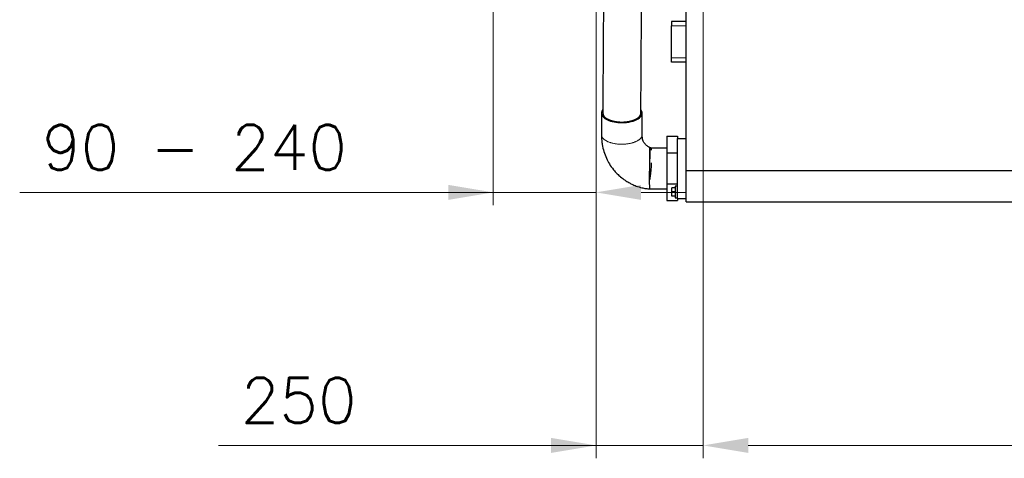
# Model space of a CAD drawing. Header units: inches. Extents: x 0 to 17820, y -10 to 12600.
# Tile 107 of 125: x 11052 to 13350, y 6923 to 7945. Entities that reach past the tile are written whole.
import ezdxf

# ---------------------------------------------------------------- set-up
doc = ezdxf.new("R2010")
doc.units = ezdxf.units.IN
doc.layers.add('1', color=7, linetype='Continuous', true_color=0xffffff)
doc.layers.add('254', color=7, linetype='Continuous', true_color=0xffffff)
doc.styles.add('latin_extended', font='simplex.shx')
doc.dimstyles.get("Standard").update_dxf_attribs({"dimtxt": 0.18, "dimasz": 0.18, "dimexe": 0.18, "dimexo": 0.0625, "dimgap": 0.09, "dimtad": 0, "dimtih": 1, "dimtoh": 1, "dimdec": 4, "dimzin": 0, "dimdsep": 46, "dimtxsty": 'Standard', "dimcen": 0.09, "dimadec": 0, "dimazin": 0, "dimtfac": 1, "dimtdec": 4, "dimtofl": 0, "dimtmove": 0, "dimatfit": 3, "dimfxl": 1, "dimtolj": 1, "dimtzin": 0, "dimarcsym": 0})

# ---------------------------------------------------------------- blocks, each defined once
blk = doc.blocks.new('_U5')
at = {"layer": '254', "color": 3, "linetype": 'Continuous', "lineweight": 13, "transparency": 16777216}
for p, q in [((12647.1, 8393.6), (12647.1, 6922.7)), ((16317.1, 8393.6), (16317.1, 6922.7)), ((12752.1, 6952.7), (16212.1, 6952.7))]:
    blk.add_line(p, q, dxfattribs=at)
at = {"layer": '254', "color": 3, "transparency": 16777216}
for points in [[(12752.1, 6970.2), (12752.1, 6935.2), (12647.1, 6952.7)], [(16212.1, 6935.2), (16212.1, 6970.2), (16317.1, 6952.7)]]:
    blk.add_solid(points, dxfattribs=at)
at = {"layer": 'Defpoints', "color": 0, "transparency": 16777216}
for p in [(12647.1, 8423.6), (16317.1, 8423.6), (16317.1, 6952.7)]:
    blk.add_point(p, dxfattribs=at)
at = {"layer": '254', "color": 2, "lineweight": 13, "transparency": 16777216, "insert": (14297.1, 7110.2), "char_height": 105, "attachment_point": 1, "style": 'latin_extended'}
blk.add_mtext('\\A1;3670', dxfattribs=at)
blk = doc.blocks.new('_U10')
at = {"layer": '254', "color": 3, "linetype": 'Continuous', "lineweight": 13, "transparency": 16777216}
for p, q in [((12157.1, 8007.6), (12157.1, 7512.7)), ((12397.1, 8007.6), (12397.1, 7512.7)), ((12157.1, 7542.7), (11052.1, 7542.7)), ((12052.1, 7542.7), (11947.1, 7542.7)), ((12397.1, 7542.7), (12157.1, 7542.7)), ((12502.1, 7542.7), (12607.1, 7542.7))]:
    blk.add_line(p, q, dxfattribs=at)
at = {"layer": '254', "color": 3, "transparency": 16777216}
for points in [[(12052.1, 7525.2), (12052.1, 7560.2), (12157.1, 7542.7)], [(12502.1, 7560.2), (12502.1, 7525.2), (12397.1, 7542.7)]]:
    blk.add_solid(points, dxfattribs=at)
at = {"layer": 'Defpoints', "color": 0, "transparency": 16777216}
for p in [(12157.1, 8037.6), (12397.1, 8037.6), (12157.1, 7542.7)]:
    blk.add_point(p, dxfattribs=at)
at = {"layer": '254', "color": 2, "lineweight": 13, "transparency": 16777216, "insert": (11104.6, 7700.2), "char_height": 105, "attachment_point": 1, "style": 'latin_extended'}
blk.add_mtext('\\A1;\\C31;{\\H1.00x;\\Fsimplex.shx;90 -\\Fsimplex.shx;}\\C2; 240 ', dxfattribs=at)
blk = doc.blocks.new('_U14')
at = {"layer": '254', "color": 3, "linetype": 'Continuous', "lineweight": 13, "transparency": 16777216}
for p, q in [((12397.1, 8394.6), (12397.1, 6922.7)), ((12647.1, 8393.6), (12647.1, 6922.7)), ((12397.1, 6952.7), (11515.7, 6952.7)), ((12292.1, 6952.7), (12187.1, 6952.7)), ((12397.1, 6952.7), (12647.1, 6952.7)), ((12752.1, 6952.7), (12857.1, 6952.7))]:
    blk.add_line(p, q, dxfattribs=at)
at = {"layer": '254', "color": 3, "transparency": 16777216}
for points in [[(12292.1, 6935.2), (12292.1, 6970.2), (12397.1, 6952.7)], [(12752.1, 6970.2), (12752.1, 6935.2), (12647.1, 6952.7)]]:
    blk.add_solid(points, dxfattribs=at)
at = {"layer": 'Defpoints', "color": 0, "transparency": 16777216}
for p in [(12397.1, 8424.6), (12647.1, 8423.6), (12647.1, 6952.7)]:
    blk.add_point(p, dxfattribs=at)
at = {"layer": '254', "color": 2, "lineweight": 13, "transparency": 16777216, "insert": (11568.2, 7110.2), "char_height": 105, "attachment_point": 1, "style": 'latin_extended'}
blk.add_mtext('\\A1;250', dxfattribs=at)

msp = doc.modelspace()

# ---------------------------------------------------------------- linework, layer by layer
at = {"layer": '1', "color": 2, "linetype": 'Continuous', "lineweight": 25}
for p, q in [((12607.116, 7594.082), (12607.116, 8128.649)), ((12573.116, 7941.149), (12573.116, 7931.149)), ((12607.116, 7941.149), (12573.116, 7941.149)), ((12573.116, 7856.149), (12573.116, 7931.149)), ((12573.116, 7846.149), (12573.116, 7856.149)), ((12607.116, 7846.149), (12573.116, 7846.149)), ((12562.116, 7673.649), (12562.116, 7634.914)), ((12562.116, 7673.649), (12587.116, 7673.649)), ((12587.116, 7673.649), (12587.116, 7668.649)), ((12587.116, 7668.649), (12607.116, 7668.649)), ((12587.116, 7528.649), (12587.116, 7668.649)), ((12562.116, 7634.914), (12562.116, 7562.384)), ((12562.116, 7634.914), (12587.116, 7634.914)), ((12607.116, 7520.649), (12607.116, 7594.082)), ((12607.116, 7594.082), (16317.116, 7594.082)), ((12562.116, 7562.384), (12587.116, 7562.384)), ((12562.116, 7562.384), (12562.116, 7523.649)), ((12573.616, 7543.649), (12573.616, 7553.149)), ((12581.616, 7553.149), (12573.616, 7553.149)), ((12573.616, 7534.149), (12573.616, 7543.649)), ((12581.616, 7543.649), (12573.616, 7543.649)), ((12587.116, 7557.149), (12581.616, 7557.149)), ((12581.616, 7557.149), (12581.616, 7536.899)), ((12581.616, 7536.899), (12581.616, 7530.149)), ((12562.116, 7523.649), (12587.116, 7523.649)), ((12581.616, 7534.149), (12573.616, 7534.149)), ((12581.616, 7530.149), (12587.116, 7530.149)), ((12587.116, 7528.65), (12587.116, 7523.649)), ((12587.116, 7528.649), (12607.116, 7528.649)), ((12607.116, 7520.649), (16317.116, 7520.649))]:
    msp.add_line(p, q, dxfattribs=at)
at = {"layer": '1', "color": 110, "linetype": 'Continuous', "lineweight": 13}
for p, q in [((12607.116, 7931.149), (12573.116, 7931.149)), ((12607.116, 7856.149), (12573.116, 7856.149))]:
    msp.add_line(p, q, dxfattribs=at)
at = {"layer": '1', "color": 2, "linetype": 'Continuous', "lineweight": 25}
for major_axis, ratio, start_param, end_param in [((-47.5, 0), 0.46953658, 5.94075171, 6.28318531), ((-47.5, 0), 0.46953658, 0, 1.57079633), ((44.499, -0.276), 0.47536218, 3.14178429, 3.83337646), ((-47.5, 0), 0.46953658, 1.57079633, 3.4437746)]:
    msp.add_ellipse((12457.116, 7727.647), major_axis=major_axis, ratio=ratio, start_param=start_param, end_param=end_param, dxfattribs=at)
for points, knots in [([(12416.616, 8373.654), (12416.563, 8365.064), (12416.456, 8347.863), (12416.296, 8322.051), (12416.136, 8296.219), (12415.976, 8270.387), (12415.816, 8244.554), (12415.656, 8218.722), (12415.256, 8154.141), (12414.243, 7990.536), (12413.283, 7835.542), (12412.616, 7727.908)], [0, 0, 0, 0, 0.03990754, 0.07991139, 0.11991524, 0.15991909, 0.19992295, 0.2399268, 0.27993065, 0.49995184, 1, 1, 1, 1]), ([(12501.615, 7727.386), (12502.282, 7835.022), (12503.213, 7985.44), (12504.145, 8135.858), (12504.41, 8178.64)], [0, 0, 0, 0, 0.71557453, 1, 1, 1, 1]), ([(12409.616, 7727.695), (12409.616, 7719.306), (12409.616, 7709.239), (12409.616, 7697.493), (12409.616, 7692.46), (12409.616, 7687.426), (12409.616, 7682.382), (12409.616, 7679.016), (12409.616, 7677.328)], [0, 0, 0, 0, 0.4996909, 0.5996286, 0.69956731, 0.7995049, 0.89944357, 1, 1, 1, 1]), ([(12422.763, 7714.365), (12423.23, 7714.099), (12424.189, 7713.579), (12425.697, 7712.838), (12427.276, 7712.135), (12428.924, 7711.47), (12430.641, 7710.842), (12431.833, 7710.449), (12432.744, 7710.164), (12433.204, 7710.024), (12433.671, 7709.887), (12433.984, 7709.797), (12434.141, 7709.752), (12434.929, 7709.531), (12436.203, 7709.194), (12438.154, 7708.735), (12440.144, 7708.323), (12442.173, 7707.957), (12444.241, 7707.637), (12445.646, 7707.455), (12446.71, 7707.331), (12447.244, 7707.272), (12447.782, 7707.217), (12448.142, 7707.181), (12449.041, 7707.095), (12450.662, 7706.965), (12452.827, 7706.841), (12454.996, 7706.768), (12457.169, 7706.744), (12459.346, 7706.77), (12460.8, 7706.821), (12461.892, 7706.872), (12462.256, 7706.891), (12462.803, 7706.923), (12462.985, 7706.934), (12463.348, 7706.958), (12464.256, 7707.019), (12465.874, 7707.152), (12468, 7707.378), (12470.095, 7707.652), (12472.158, 7707.973), (12474.191, 7708.342), (12475.524, 7708.62), (12476.516, 7708.841), (12476.846, 7708.917), (12477.502, 7709.073), (12477.827, 7709.152), (12478.795, 7709.396), (12480.063, 7709.734), (12481.902, 7710.283), (12483.678, 7710.872), (12485.391, 7711.501), (12487.04, 7712.17), (12488.097, 7712.643), (12488.744, 7712.948), (12488.873, 7713.009), (12489.129, 7713.132), (12489.256, 7713.195), (12489.635, 7713.382), (12489.884, 7713.508), (12490.62, 7713.891), (12491.571, 7714.41), (12492.908, 7715.217), (12494.158, 7716.052), (12495.32, 7716.915), (12496.393, 7717.806), (12497.049, 7718.42), (12497.441, 7718.809), (12497.518, 7718.887), (12497.671, 7719.044), (12497.896, 7719.28), (12498.112, 7719.517), (12498.53, 7719.993), (12499.053, 7720.632), (12499.733, 7721.603), (12500.31, 7722.586), (12500.785, 7723.583), (12501.157, 7724.593), (12501.335, 7725.274), (12501.424, 7725.703), (12501.441, 7725.789), (12501.472, 7725.961), (12501.515, 7726.218), (12501.548, 7726.476), (12501.597, 7726.959), (12501.614, 7727.27), (12501.616, 7727.581)], [0, 0, 0, 0, 0.02003566, 0.04007133, 0.06010699, 0.08014265, 0.10017832, 0.12021398, 0.12021398, 0.13023181, 0.13524073, 0.13524073, 0.14024964, 0.14024964, 0.16028531, 0.18032097, 0.20035663, 0.2203923, 0.24042796, 0.26046363, 0.26046363, 0.27048146, 0.27549037, 0.27549037, 0.28049929, 0.30053495, 0.32057062, 0.34060628, 0.36064194, 0.38067761, 0.40071327, 0.40071327, 0.4107311, 0.4107311, 0.41574002, 0.41574002, 0.42074893, 0.4407846, 0.46082026, 0.48085592, 0.50089159, 0.52092725, 0.54096291, 0.54096291, 0.55098075, 0.55098075, 0.56099858, 0.56099858, 0.58103424, 0.6010699, 0.62110557, 0.64114123, 0.66117689, 0.68121256, 0.68121256, 0.68622147, 0.68622147, 0.69123039, 0.69123039, 0.70124822, 0.70124822, 0.72128389, 0.74131955, 0.76135521, 0.78139088, 0.80142654, 0.8214622, 0.8214622, 0.82647112, 0.82647112, 0.83148003, 0.84149787, 0.84149787, 0.86153353, 0.88156919, 0.90160486, 0.92164052, 0.94167618, 0.96171185, 0.96171185, 0.96672076, 0.96672076, 0.97172968, 0.98174751, 0.98174751, 1, 1, 1, 1]), ([(12504.616, 7677.277), (12504.616, 7681.472), (12504.616, 7689.859), (12504.616, 7706.633), (12504.616, 7719.212), (12504.616, 7727.599)], [0, 0, 0, 0, 0.25004606, 0.50003072, 1, 1, 1, 1]), ([(12409.616, 7677.328), (12409.613, 7675.101), (12409.716, 7670.708), (12410.244, 7663.008), (12411.633, 7652.168), (12414.864, 7638.035), (12420.537, 7622.788), (12428.095, 7608.466), (12436.7, 7596.311), (12445.732, 7586.411), (12454.824, 7578.185), (12463.84, 7571.451), (12472.601, 7566.045), (12481.237, 7561.508), (12491.505, 7557.067), (12502.401, 7553.651), (12512.922, 7551.593), (12519.027, 7551.186), (12522.109, 7551.149)], [0, 0, 0, 0, 0.03887079, 0.07619406, 0.13162146, 0.22177788, 0.31191133, 0.38999609, 0.4769347, 0.5466171, 0.60266078, 0.67159816, 0.72625714, 0.76787697, 0.82867507, 0.90321821, 0.95177127, 1, 1, 1, 1]), ([(12522.899, 7646.984), (12522.853, 7647.002), (12522.268, 7647.235), (12521.356, 7647.677), (12519.497, 7648.704), (12518.474, 7649.355), (12515.852, 7651.21), (12513.607, 7653.086), (12510.939, 7655.826), (12508.133, 7659.662), (12506.15, 7664.262), (12504.871, 7670.488), (12504.564, 7674.7), (12504.616, 7677.277)], [0, 0, 0, 0, 0.00333379, 0.0427843, 0.07888803, 0.20685537, 0.25584343, 0.3201821, 0.40437275, 0.51008612, 0.66920792, 0.80118926, 1, 1, 1, 1]), ([(12527.517, 7645.249), (12527.444, 7645.302), (12527.288, 7645.4), (12526.929, 7645.558), (12526.374, 7645.753), (12525.575, 7646.015), (12524.628, 7646.33), (12523.698, 7646.661), (12523.142, 7646.883), (12522.899, 7646.984)], [0, 0, 0, 0, 0.14226694, 0.27022805, 0.40939426, 0.56686745, 0.73266272, 0.8837536, 1, 1, 1, 1]), ([(12562.116, 7646.149), (12556.402, 7646.153), (12547.105, 7646.144), (12536.652, 7646.153), (12531.718, 7646.121), (12530.016, 7646.103), (12529.03, 7646.105), (12528.189, 7646.119), (12527.533, 7646.139), (12527.062, 7646.152), (12525.937, 7646.121), (12525.664, 7644.973), (12525.583, 7642.283), (12525.564, 7640.928)], [0, 0, 0, 0, 0.29184243, 0.47775524, 0.53169169, 0.55080808, 0.56693466, 0.58140866, 0.59604607, 0.61263155, 0.63245478, 0.84868968, 1, 1, 1, 1]), ([(12525.584, 7611.805), (12525.579, 7611.417), (12525.482, 7605.154), (12524.978, 7595.044), (12523.796, 7583.916), (12523.097, 7579.049), (12522.823, 7577.319)], [0, 0, 0, 0, 0.03404462, 0.54670462, 0.83549785, 1, 1, 1, 1]), ([(12522.109, 7551.149), (12525.444, 7551.149), (12532.113, 7551.149), (12545.449, 7551.149), (12555.449, 7551.149), (12562.116, 7551.149)], [0, 0, 0, 0, 0.25012896, 0.50008617, 1, 1, 1, 1])]:
    msp.add_open_spline(points, degree=3, knots=knots, dxfattribs=at)
at = {"layer": '1', "color": 110, "linetype": 'Continuous', "lineweight": 13}
msp.add_rational_spline([(12409.616, 7677.327), (12409.596, 7671.591), (12413.728, 7665.785), (12422.225, 7661.388), (12444.989, 7654.35), (12468.236, 7651.883), (12487.527, 7658.461), (12500.25, 7667.52), (12503.099, 7670.513), (12504.602, 7673.851), (12504.616, 7677.277)], [0.997393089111, 0.991080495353, 0.994000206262, 1.01661171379, 1.01661171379, 0.958470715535, 1.01661171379, 1.01661171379, 1.00838103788, 1.00121006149, 0.997398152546], degree=4, knots=[0, 0, 0, 0, 0, 0.31183199, 0.31183199, 0.31183199, 0.81186324, 0.81186324, 0.81186324, 1, 1, 1, 1, 1], dxfattribs=at)
at = {"layer": '1', "color": 2, "linetype": 'Continuous', "lineweight": 25}
msp.add_rational_spline([(12522.109, 7551.149), (12522.102, 7551.135), (12522.096, 7555.992), (12522.094, 7566.249), (12522.095, 7591.174), (12522.101, 7614.813), (12522.116, 7632.702), (12522.138, 7648.473), (12522.152, 7651.534), (12522.156, 7635.78), (12522.156, 7620.952)], [1.00014870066, 0.990807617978, 0.989648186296, 1.01661171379, 1.01661171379, 0.958470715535, 1.01661171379, 1.01661171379, 0.958470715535, 1.01661171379, 1.01661171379], degree=4, knots=[0, 0, 0, 0, 0, 0.2540097, 0.2540097, 0.2540097, 0.62700485, 0.62700485, 0.62700485, 1, 1, 1, 1, 1], dxfattribs=at)
msp.add_open_spline([(12522.823, 7577.319), (12522.503, 7575.082), (12522.139, 7573.094)], degree=2, dxfattribs=at)

# ---------------------------------------------------------------- dimensions: what is measured, and where the dimension line sits
at = {"layer": '254', "color": 2, "linetype": 'Continuous', "lineweight": 13}
for base, p1, p2, picture, middle in [((12647.116, 6952.662), (12397.116, 8424.649), (12647.116, 8423.649), '_U14', (11703.199, 6952.662)), ((16317.116, 6952.662), (12647.116, 8423.649), (16317.116, 8423.649), '_U5', (14482.116, 6952.662))]:
    dim = msp.add_linear_dim(base=base, p1=p1, p2=p2, dimstyle='Standard', override={"dimscale": 30, "dimtxt": 3.5, "dimasz": 3.5, "dimexe": 1, "dimexo": 1, "dimgap": 1.75, "dimtad": 1, "dimtih": 1, "dimtoh": 0, "dimdec": 2, "dimlfac": 1, "dimzin": 8, "dimdsep": 46, "dimlunit": 2, "dimtxsty": 'latin_extended', "dimsah": 1, "dimse1": 0, "dimse2": 0, "dimsd1": 0, "dimsd2": 0, "dimclrd": 3, "dimclre": 3, "dimclrt": 2, "dimtol": 0, "dimtm": -0.1, "dimtfac": 0.714286, "dimtdec": 3, "dimtofl": 1, "dimtmove": 0, "dimtzin": 8, "dimlwd": 13, "dimlwe": 13}, dxfattribs=at)
    dim.commit()
    dim.dimension.update_dxf_attribs({"geometry": picture, "text_midpoint": middle, "dimtype": 160})
dim = msp.add_linear_dim(base=(12157.116, 7542.673), p1=(12397.116, 8037.649), p2=(12157.116, 8037.649), text='\\C31;{\\H1.00x;\\Fsimplex.shx;90 -\\Fsimplex.shx;}\\C2; <> ', dimstyle='Standard', override={"dimscale": 30, "dimtxt": 3.5, "dimasz": 3.5, "dimexe": 1, "dimexo": 1, "dimgap": 1.75, "dimtad": 1, "dimtih": 1, "dimtoh": 0, "dimdec": 2, "dimlfac": 1, "dimzin": 8, "dimdsep": 46, "dimlunit": 2, "dimtxsty": 'latin_extended', "dimsah": 1, "dimse1": 0, "dimse2": 0, "dimsd1": 0, "dimsd2": 0, "dimclrd": 3, "dimclre": 3, "dimclrt": 2, "dimtol": 0, "dimtm": -0.1, "dimtfac": 0.714286, "dimtdec": 3, "dimtofl": 1, "dimtmove": 0, "dimtzin": 8, "dimlwd": 13, "dimlwe": 13}, dxfattribs=at)
dim.commit()
dim.dimension.update_dxf_attribs({"geometry": '_U10', "text_midpoint": (11499.616, 7542.673), "dimtype": 160})

doc.saveas('drawing.dxf')
